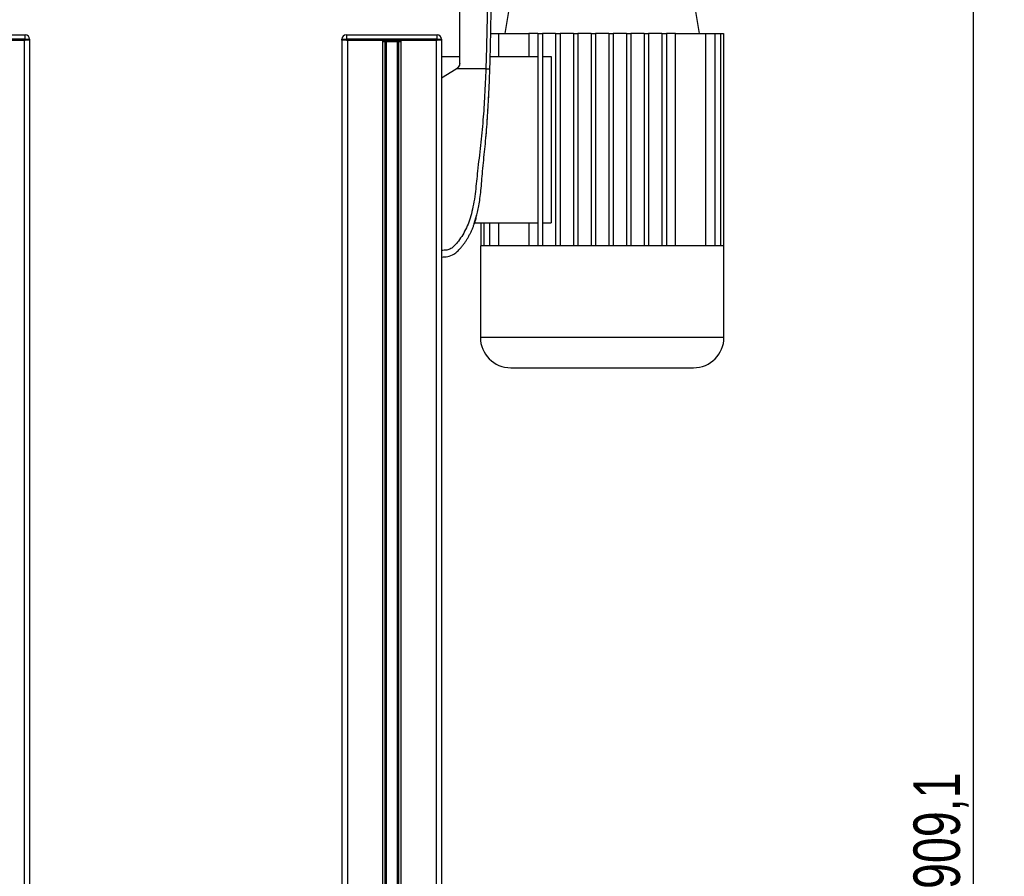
# Model space of a CAD drawing. Header units: millimetres. Extents: x 0 to 420, y 0 to 297.
# Tile 62 of 64: x 298 to 362, y 208 to 264. Entities that reach past the tile are written whole.
import ezdxf

# ---------------------------------------------------------------- set-up
doc = ezdxf.new("R2010")
doc.units = ezdxf.units.MM
doc.layers.add('QUOTE', color=174, linetype='Continuous')
doc.styles.add('SLDTEXTSTYLE3', font='TXT', dxfattribs={"width": 0.75})
doc.dimstyles.new('SLDDIMSTYLE0', dxfattribs={"dimtxt": 3, "dimasz": 3, "dimexe": 0, "dimexo": 0.0625, "dimgap": 0.75, "dimtad": 1, "dimlfac": 6.991979, "dimrnd": 1e-09, "dimzin": 12, "dimdsep": 46, "dimtxsty": 'SLDTEXTSTYLE3', "dimsah": 1, "dimcen": 0.09, "dimadec": 0, "dimazin": 3, "dimtfac": 1, "dimtdec": 3, "dimtofl": 0, "dimtmove": 0, "dimatfit": 3, "dimfxl": 0, "dimfrac": 2, "dimtolj": 1, "dimtzin": 12, "dimarcsym": 0})

# ---------------------------------------------------------------- blocks, each defined once
blk = doc.blocks.new('_D_2')
at = {"layer": 'QUOTE'}
for p, q in [((326.788, 277.497), (361.916, 277.497)), ((359.916, 147.477), (359.916, 277.497)), ((344.603, 147.477), (361.916, 147.477))]:
    blk.add_line(p, q, dxfattribs=at)
for points in [[(359.916, 277.497), (359.416, 274.497), (360.416, 274.497)], [(359.916, 147.477), (360.416, 150.477), (359.416, 150.477)]]:
    blk.add_solid(points, dxfattribs=at)
at = {"layer": 'QUOTE', "insert": (356.049, 207.499), "char_height": 3, "attachment_point": 1, "rotation": 90, "style": 'SLDTEXTSTYLE3'}
blk.add_mtext('909,1', dxfattribs=at)

msp = doc.modelspace()

# ---------------------------------------------------------------- linework, layer by layer
at = {"color": 7, "linetype": 'Continuous', "lineweight": 25}
for p, q in [((330.2237, 266.1983), (329.6516, 262.7658)), ((342.2374, 262.7658), (341.6653, 266.1983)), ((292.823, 262.68), (298.6868, 262.68)), ((298.6868, 262.394), (298.6868, 262.68)), ((319.4249, 262.68), (325.2887, 262.68)), ((319.4249, 262.68), (319.4249, 262.394)), ((325.2887, 262.394), (325.2887, 262.68)), ((328.7504, 262.7658), (329.2607, 262.7658)), ((329.2607, 262.7658), (329.2607, 261.2641)), ((329.2607, 262.7658), (331.2118, 262.7658)), ((331.7969, 262.7658), (331.2118, 262.7658)), ((331.2118, 262.7658), (331.2118, 261.2641)), ((331.7969, 262.7658), (332.0829, 262.7658)), ((331.7969, 262.7658), (331.7969, 249.0358)), ((332.0829, 262.7658), (332.0829, 249.0358)), ((332.9411, 262.7658), (332.0829, 262.7658)), ((332.9411, 262.7658), (332.9411, 249.0358)), ((332.9411, 262.7658), (333.2271, 262.7658)), ((333.2271, 262.7658), (333.2271, 249.0358)), ((334.0852, 262.7658), (333.2271, 262.7658)), ((334.0852, 262.7658), (334.0852, 249.0358)), ((334.0852, 262.7658), (334.3713, 262.7658)), ((334.3713, 262.7658), (334.3713, 249.0358)), ((335.2294, 262.7658), (334.3713, 262.7658)), ((335.2294, 262.7658), (335.5154, 262.7658)), ((335.2294, 262.7658), (335.2294, 249.0358)), ((335.5154, 262.7658), (335.5154, 249.0358)), ((336.3736, 262.7658), (335.5154, 262.7658)), ((336.3736, 262.7658), (336.6596, 262.7658)), ((336.3736, 262.7658), (336.3736, 249.0358)), ((336.6596, 262.7658), (336.6596, 249.0358)), ((337.5177, 262.7658), (336.6596, 262.7658)), ((337.5177, 262.7658), (337.8038, 262.7658)), ((337.5177, 262.7658), (337.5177, 249.0358)), ((337.8038, 262.7658), (337.8038, 249.0358)), ((338.6619, 262.7658), (337.8038, 262.7658)), ((338.6619, 262.7658), (338.9479, 262.7658)), ((338.6619, 262.7658), (338.6619, 249.0358)), ((338.9479, 262.7658), (338.9479, 249.0358)), ((339.8061, 262.7658), (338.9479, 262.7658)), ((339.8061, 262.7658), (340.0921, 262.7658)), ((339.8061, 262.7658), (339.8061, 249.0358)), ((340.0921, 262.7658), (340.0921, 249.0358)), ((340.6772, 262.7658), (340.0921, 262.7658)), ((340.6772, 249.0358), (340.6772, 262.7658)), ((340.6772, 262.7658), (342.6283, 262.7658)), ((342.6283, 262.7658), (342.6283, 249.0358)), ((342.6283, 262.7658), (343.2147, 262.7658)), ((343.2147, 262.7658), (343.2147, 249.0358)), ((343.2147, 262.7658), (343.5878, 262.7658)), ((343.5878, 262.7658), (343.5878, 249.0358)), ((343.5878, 262.7658), (343.7781, 262.7658)), ((343.7781, 262.7658), (343.7781, 249.0358)), ((298.6868, 262.394), (292.823, 262.394)), ((292.823, 262.3225), (298.6868, 262.3225)), ((296.3484, 262.3225), (298.6153, 262.3225)), ((298.6153, 262.3225), (298.6153, 170.789)), ((298.6868, 262.3225), (298.6868, 262.394)), ((298.6868, 262.394), (298.9729, 262.394)), ((298.9729, 262.3225), (298.6868, 262.3225)), ((298.9729, 262.394), (298.9729, 262.3225)), ((298.9729, 262.3225), (298.9729, 170.789)), ((319.1388, 262.3225), (319.1388, 262.394)), ((319.1388, 262.394), (319.4249, 262.394)), ((319.4249, 262.3225), (319.1388, 262.3225)), ((319.1388, 262.3225), (319.1388, 170.789)), ((319.4249, 262.394), (319.4249, 262.3225)), ((325.2887, 262.394), (319.4249, 262.394)), ((319.4249, 262.3225), (325.2887, 262.3225)), ((319.4964, 262.3225), (319.4964, 170.789)), ((319.4964, 262.3225), (321.7633, 262.3225)), ((321.7633, 262.3225), (321.7633, 170.789)), ((321.9183, 262.2509), (321.9183, 170.789)), ((322.0004, 262.2509), (322.0004, 170.789)), ((322.1215, 262.2509), (322.1663, 262.2509)), ((322.1774, 262.2509), (322.1774, 262.3225)), ((322.4406, 262.2509), (322.4406, 262.3225)), ((322.4517, 262.2509), (322.4693, 262.2509)), ((322.7132, 262.2509), (322.7132, 170.789)), ((322.7953, 262.2509), (322.7953, 170.789)), ((322.9503, 262.3225), (322.9503, 170.789)), ((322.9503, 262.3225), (325.2172, 262.3225)), ((325.2172, 262.3225), (325.2172, 170.789)), ((325.2887, 262.3225), (325.2887, 262.394)), ((325.2887, 262.394), (325.5748, 262.394)), ((325.5748, 262.3225), (325.2887, 262.3225)), ((325.5748, 262.394), (325.5748, 262.3225)), ((325.5748, 262.3225), (325.5748, 170.789)), ((325.5748, 261.2641), (326.7454, 261.2641)), ((328.7157, 261.2641), (331.7969, 261.2641)), ((332.0829, 261.2641), (332.6527, 261.2641)), ((332.6527, 261.2641), (332.6527, 250.5375)), ((325.5748, 259.9054), (326.526, 260.4775)), ((326.526, 260.4775), (326.5375, 260.4844)), ((328.432, 260.4775), (326.526, 260.4775)), ((325.5748, 259.9054), (325.5748, 248.7498)), ((328.6103, 258.5271), (328.6263, 258.8418)), ((328.5687, 257.787), (328.573, 257.8417)), ((328.527, 257.1373), (328.5418, 257.3643)), ((327.6897, 250.4877), (327.8607, 251.0612)), ((327.711, 250.5375), (331.7969, 250.5375)), ((328.1109, 250.5375), (328.1109, 249.0358)), ((328.3012, 250.5375), (328.3012, 249.0358)), ((328.6743, 250.5375), (328.6743, 249.0358)), ((329.2607, 250.5375), (329.2607, 249.0358)), ((331.2118, 250.5375), (331.2118, 249.0358)), ((332.0829, 250.5375), (332.6527, 250.5375)), ((328.0783, 249.0358), (328.0783, 243.1362)), ((328.1109, 249.0358), (328.0783, 249.0358)), ((328.3012, 249.0358), (328.1109, 249.0358)), ((328.6743, 249.0358), (328.3012, 249.0358)), ((329.2607, 249.0358), (328.6743, 249.0358)), ((331.7969, 249.0358), (329.2607, 249.0358)), ((332.9411, 249.0358), (331.7969, 249.0358)), ((334.0852, 249.0358), (332.9411, 249.0358)), ((335.2294, 249.0358), (334.0852, 249.0358)), ((336.6596, 249.0358), (335.2294, 249.0358)), ((337.8038, 249.0358), (336.6596, 249.0358)), ((338.9479, 249.0358), (337.8038, 249.0358)), ((340.0921, 249.0358), (338.9479, 249.0358)), ((342.6283, 249.0358), (340.0921, 249.0358)), ((343.2147, 249.0358), (342.6283, 249.0358)), ((343.5878, 249.0358), (343.2147, 249.0358)), ((343.7781, 249.0358), (343.5878, 249.0358)), ((343.8107, 249.0358), (343.7781, 249.0358)), ((343.8107, 243.1362), (343.8107, 249.0358)), ((328.0783, 243.1362), (335.9445, 243.1362)), ((335.9445, 243.1362), (343.8107, 243.1362))]:
    msp.add_line(p, q, dxfattribs=at)
at = {"color": 7, "linetype": 'Continuous', "lineweight": 25, "flags": 128}
for points in [[(328.6116, 258.5272), (328.6116, 258.5272), (328.6117, 258.5271)], [(328.6117, 258.5271), (328.6116, 258.5271), (328.6116, 258.5271)]]:
    msp.add_lwpolyline(points, dxfattribs=at)
at = {"color": 7, "linetype": 'Continuous', "lineweight": 25}
for centre, radius, start, end in [((298.6868, 262.394), 0.286, 0, 90), ((319.4249, 262.394), 0.286, 90, 180), ((325.2887, 262.394), 0.286, 0, 90), ((330.0449, 243.1362), 1.9665, 180, 270), ((341.8441, 243.1362), 1.9665, 270, 0)]:
    msp.add_arc(centre, radius, start, end, dxfattribs=at)
for points, knots in [([(328.5775, 270.073), (328.5801, 269.9274), (328.5937, 269.183), (328.5773, 267.8388), (328.5572, 266.0209), (328.5269, 264.1852), (328.489, 262.3347), (328.451, 261.0964), (328.432, 260.4775)], [0, 0, 0, 0, 0.0464128, 0.2373047, 0.4282562, 0.6190326, 0.8095741, 1, 1, 1, 1]), ([(328.6929, 260.468), (328.7056, 260.8876), (328.7317, 261.7452), (328.7575, 263.0487), (328.7759, 264.364), (328.7857, 265.5064), (328.7906, 266.4792), (328.7926, 267.2558), (328.793, 268.0273), (328.7914, 268.8247), (328.7846, 269.4809), (328.7765, 269.9108), (328.7734, 270.0392), (328.7725, 270.0747)], [0, 0, 0, 0, 0.1287783, 0.2631936, 0.400942, 0.5351169, 0.6186357, 0.7056623, 0.7795325, 0.8627463, 0.959024, 0.9886844, 1, 1, 1, 1]), ([(326.7454, 260.8521), (326.7454, 261.2786), (326.7454, 262.1325), (326.7454, 263.4125), (326.7454, 264.6912), (326.7454, 265.5383), (326.7454, 265.9623)], [0, 0, 0, 0, 0.2486567, 0.4978798, 0.7487052, 1, 1, 1, 1]), ([(321.7633, 262.2509), (321.7885, 262.2509), (321.8515, 262.2509), (321.9994, 262.2509), (322.1165, 262.2509), (322.1774, 262.2509)], [0, 0, 0, 0, 0.2431816, 0.6059988, 1, 1, 1, 1]), ([(322.1774, 262.2509), (322.2267, 262.2509), (322.3146, 262.2509), (322.4021, 262.2509), (322.4406, 262.2509)], [0, 0, 0, 0, 0.56060879, 1, 1, 1, 1]), ([(322.4406, 262.2509), (322.5135, 262.2509), (322.6534, 262.2509), (322.8163, 262.2509), (322.9245, 262.2509), (322.9555, 262.2509), (322.9715, 262.2509)], [0, 0, 0, 0, 0.29393521, 0.56456169, 0.77573173, 1, 1, 1, 1]), ([(326.7454, 260.8521), (326.7406, 260.8042), (326.731, 260.7085), (326.6576, 260.5753), (326.5784, 260.5153), (326.5375, 260.4844)], [0, 0, 0, 0, 0.3260001, 0.6519821, 1, 1, 1, 1]), ([(328.432, 260.4775), (328.4097, 259.9084), (328.3665, 258.8061), (328.2532, 257.1558), (328.0936, 255.5248), (327.93, 254.2084), (327.8316, 253.2181), (327.7637, 252.5543), (327.6712, 251.8984), (327.5464, 251.2762), (327.387, 250.7131), (327.1885, 250.2122), (326.9502, 249.758), (326.687, 249.3763), (326.4631, 249.1075), (326.2971, 248.9484), (326.1766, 248.8624), (326.047, 248.8065), (325.847, 248.7551), (325.6861, 248.752), (325.5748, 248.7498)], [0, 0, 0, 0, 0.1345803, 0.2606891, 0.3908258, 0.5218164, 0.5741497, 0.6260119, 0.6794971, 0.7306436, 0.7758676, 0.8176431, 0.8578189, 0.896894, 0.9271554, 0.9404322, 0.9512566, 0.9620129, 0.9737095, 1, 1, 1, 1]), ([(325.5748, 248.3207), (325.7071, 248.3262), (325.9846, 248.3376), (326.336, 248.4672), (326.6056, 248.6768), (326.7794, 248.8715), (326.9045, 249.0238), (326.9618, 249.0983), (327.0191, 249.1743), (327.0999, 249.2868), (327.2111, 249.4569), (327.3155, 249.6332), (327.4131, 249.8156), (327.5039, 250.0041), (327.5879, 250.1987), (327.6651, 250.3994), (327.7436, 250.6288), (327.8253, 250.9051), (327.9092, 251.2473), (327.9882, 251.6509), (328.0584, 252.117), (328.1186, 252.6456), (328.1717, 253.2357), (328.2257, 253.8893), (328.2944, 254.5789), (328.3681, 255.2888), (328.4365, 256.0021), (328.4974, 256.7263), (328.5495, 257.4525), (328.5926, 258.1603), (328.6271, 258.8231), (328.6529, 259.3953), (328.6714, 259.8583), (328.6838, 260.1989), (328.6903, 260.391), (328.6929, 260.468)], [0, 0, 0, 0, 0.0298605, 0.062661, 0.0824207, 0.1065055, 0.1214363, 0.1269566, 0.1277359, 0.1429311, 0.1582172, 0.1736223, 0.1891751, 0.2049044, 0.2208385, 0.2370044, 0.2534273, 0.275546, 0.3020067, 0.3328988, 0.3683202, 0.4083393, 0.4529465, 0.5020123, 0.5563269, 0.6093284, 0.6630895, 0.718023, 0.7733257, 0.8273697, 0.8780517, 0.923096, 0.956626, 0.9826179, 1, 1, 1, 1]), ([(328.432, 260.4775), (328.4656, 260.4763), (328.5354, 260.474), (328.6225, 260.4709), (328.682, 260.4687), (328.6894, 260.4682), (328.6929, 260.468)], [0, 0, 0, 0, 0.2412013, 0.5, 0.7587987, 1, 1, 1, 1]), ([(328.4434, 256.1017), (328.449, 256.1644), (328.4641, 256.3344), (328.4771, 256.4951), (328.4852, 256.5966)], [0, 0, 0, 0, 0.3688253, 1, 1, 1, 1]), ([(327.3355, 249.6724), (327.3355, 249.6724), (327.3354, 249.6725), (327.3354, 249.6725), (327.3355, 249.6725), (327.3355, 249.6725)], [0, 0, 0, 0, 0.0564649, 0.5510099, 1, 1, 1, 1]), ([(325.5748, 248.7498), (325.5748, 248.6935), (325.5748, 248.5809), (325.5748, 248.4392), (325.5748, 248.3401), (325.5748, 248.3273), (325.5748, 248.3208)], [0, 0, 0, 0, 0.24994591, 0.49973814, 0.74942403, 1, 1, 1, 1]), ([(330.0449, 241.1696), (330.0533, 241.1696), (330.0705, 241.1696), (330.2122, 241.1696), (330.4266, 241.1696), (330.6971, 241.1696), (331.0003, 241.1696), (331.3571, 241.1696), (331.7655, 241.1696), (332.218, 241.1696), (332.707, 241.1696), (333.226, 241.1696), (333.8197, 241.1696), (334.4875, 241.1696), (335.2176, 241.1696), (335.7047, 241.1696), (335.9445, 241.1696)], [0, 0, 0, 0, 0.0776261, 0.1576632, 0.2399513, 0.3042751, 0.3686069, 0.4342993, 0.5, 0.5656924, 0.6313931, 0.6957168, 0.7600486, 0.8423295, 0.9223721, 1, 1, 1, 1]), ([(335.9445, 241.1696), (336.1843, 241.1696), (336.6714, 241.1696), (337.4015, 241.1696), (338.0693, 241.1696), (338.663, 241.1696), (339.1819, 241.1696), (339.671, 241.1696), (340.1235, 241.1696), (340.5319, 241.1696), (340.8887, 241.1696), (341.1919, 241.1696), (341.4624, 241.1696), (341.6768, 241.1696), (341.8185, 241.1696), (341.8357, 241.1696), (341.8441, 241.1696)], [0, 0, 0, 0, 0.0776316, 0.1576632, 0.2399513, 0.304275, 0.3686069, 0.4342993, 0.5, 0.5656924, 0.6313931, 0.6957168, 0.7600486, 0.8423296, 0.9223666, 1, 1, 1, 1])]:
    msp.add_open_spline(points, degree=3, knots=knots, dxfattribs=at)

# ---------------------------------------------------------------- dimensions: what is measured, and where the dimension line sits
at = {"layer": 'QUOTE'}
dim = msp.add_linear_dim(base=(359.9158, 277.497), p1=(342.6031, 147.4766), p2=(324.7882, 277.497), angle=90, dimstyle='SLDDIMSTYLE0', dxfattribs=at)
dim.commit()
dim.dimension.update_dxf_attribs({"geometry": '_D_2', "text_midpoint": (359.9158, 212.4868), "dimtype": 160})

doc.saveas('drawing.dxf')
